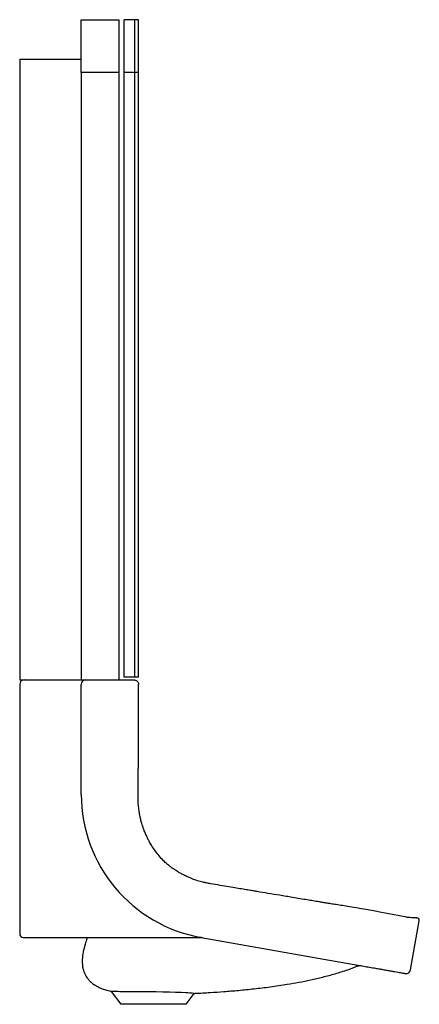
# Model space of a CAD drawing. Header units: millimetres. Extents: x 5231.54 to 5231.99, y 2767.56 to 2768.68.
import ezdxf

# ---------------------------------------------------------------- set-up
doc = ezdxf.new("R2010")
doc.units = ezdxf.units.MM
doc.layers.add('SANINDUSA', color=3, linetype='Continuous')

msp = doc.modelspace()

# ---------------------------------------------------------------- linework, layer by layer
at = {"layer": 'SANINDUSA'}
for p, q in [((5231.6105, 2768.6833), (5231.6531, 2768.6833)), ((5231.6105, 2768.6233), (5231.6105, 2768.6833)), ((5231.6531, 2768.6833), (5231.6531, 2768.6233)), ((5231.6715, 2768.6833), (5231.6595, 2768.6833)), ((5231.6595, 2768.6233), (5231.6595, 2768.6833)), ((5231.6715, 2768.6233), (5231.6715, 2768.6833)), ((5231.6755, 2768.6833), (5231.6715, 2768.6833)), ((5231.6755, 2768.6233), (5231.6755, 2768.6833)), ((5231.5405, 2768.6383), (5231.5405, 2767.9333)), ((5231.5405, 2768.6383), (5231.6105, 2768.6383)), ((5231.6105, 2768.6233), (5231.6105, 2767.9333)), ((5231.6531, 2768.6233), (5231.6105, 2768.6233)), ((5231.6531, 2768.6233), (5231.6531, 2767.9333)), ((5231.6715, 2768.6233), (5231.6595, 2768.6233)), ((5231.6595, 2767.9363), (5231.6595, 2768.6233)), ((5231.6715, 2767.9363), (5231.6715, 2768.6233)), ((5231.6755, 2768.6233), (5231.6715, 2768.6233)), ((5231.6755, 2767.9363), (5231.6755, 2768.6233)), ((5231.5405, 2767.9333), (5231.6105, 2767.9333)), ((5231.6105, 2767.9333), (5231.6531, 2767.9333)), ((5231.6531, 2767.9333), (5231.6706, 2767.9333)), ((5231.6715, 2767.9363), (5231.6595, 2767.9363)), ((5231.6755, 2767.9363), (5231.6715, 2767.9363)), ((5231.5405, 2767.9283), (5231.5405, 2767.6448)), ((5231.6105, 2767.8033), (5231.6105, 2767.9283)), ((5231.9851, 2767.6039), (5231.9949, 2767.6597)), ((5231.5445, 2767.6408), (5231.5455, 2767.6408)), ((5231.5455, 2767.6408), (5231.714, 2767.6408)), ((5231.7441, 2767.6408), (5231.7483, 2767.6406)), ((5231.7468, 2767.6408), (5231.7452, 2767.641)), ((5231.7471, 2767.6408), (5231.746, 2767.6408)), ((5231.7468, 2767.6408), (5231.9251, 2767.6094)), ((5231.7468, 2767.6408), (5231.7477, 2767.6407)), ((5231.6447, 2767.5796), (5231.6556, 2767.5649)), ((5231.7299, 2767.5649), (5231.7391, 2767.5773)), ((5231.7299, 2767.5649), (5231.6556, 2767.5649))]:
    msp.add_line(p, q, dxfattribs=at)
at = {"layer": 'SANINDUSA', "flags": 128}
for points in [[(5231.7468, 2767.6408), (5231.7468, 2767.6408), (5231.7468, 2767.6408), (5231.7468, 2767.6408), (5231.7468, 2767.6408), (5231.7468, 2767.6408), (5231.7468, 2767.6408), (5231.7468, 2767.6408), (5231.7468, 2767.6408)], [(5231.7391, 2767.5773), (5231.7385, 2767.5773), (5231.7368, 2767.5775), (5231.7338, 2767.5777), (5231.7317, 2767.5778), (5231.7294, 2767.5779), (5231.7241, 2767.5782), (5231.721, 2767.5783), (5231.7177, 2767.5784), (5231.7108, 2767.5786), (5231.7071, 2767.5787), (5231.7033, 2767.5788), (5231.6957, 2767.5789), (5231.6879, 2767.5789), (5231.6803, 2767.579), (5231.6729, 2767.579), (5231.6661, 2767.579), (5231.6598, 2767.5791), (5231.6544, 2767.5792), (5231.652, 2767.5793), (5231.6499, 2767.5793), (5231.6482, 2767.5794), (5231.6469, 2767.5795), (5231.6458, 2767.5796), (5231.6451, 2767.5796), (5231.6447, 2767.5796), (5231.6447, 2767.5796)]]:
    msp.add_lwpolyline(points, dxfattribs=at)
at = {"layer": 'SANINDUSA'}
for centre, radius, start, end in [((5231.5455, 2767.9283), 0.005, 90, 180), ((5231.6155, 2767.9283), 0.005, 90, 180), ((5231.6747, 2767.9283), 0.000816, 359.8164, 0.0612), ((5231.7755, 2767.8033), 0.165, 180, 260), ((5231.992, 2767.6602), 0.003, 350.0001, 87.8843), ((5231.5445, 2767.6448), 0.004, 180, 270), ((5231.746, 2767.6425), 0.00168, 244.475, 269.6962), ((5231.7473, 2767.6423), 0.00157, 254.4313, 263.5779), ((5231.9801, 2767.6048), 0.005, 260, 350)]:
    msp.add_arc(centre, radius, start, end, dxfattribs=at)
for points, knots in [([(5231.6706, 2767.9333), (5231.6711, 2767.9333), (5231.6723, 2767.9332), (5231.6736, 2767.9324), (5231.6745, 2767.9314), (5231.6751, 2767.9306), (5231.6755, 2767.9295), (5231.6755, 2767.9287), (5231.6755, 2767.9283)], [0, 0, 0, 0, 0.224542, 0.458056, 0.583073, 0.715235, 0.85512, 1, 1, 1, 1]), ([(5231.6751, 2767.8033), (5231.6752, 2767.813), (5231.6754, 2767.8284), (5231.6755, 2767.8438), (5231.6755, 2767.9283)], [0, 0, 0, 0, 0.630056, 1, 1, 1, 1]), ([(5231.6755, 2767.8488), (5231.6755, 2767.8488), (5231.6755, 2767.8488), (5231.6755, 2767.8488), (5231.6755, 2767.8488)], [0, 0, 0, 0, 0.367275, 1, 1, 1, 1]), ([(5231.7042, 2767.7279), (5231.7024, 2767.7297), (5231.6991, 2767.7333), (5231.6948, 2767.7388), (5231.6912, 2767.7441), (5231.6885, 2767.7486), (5231.6865, 2767.7524), (5231.6851, 2767.7552), (5231.6841, 2767.7575), (5231.6831, 2767.7597), (5231.6821, 2767.7622), (5231.681, 2767.7653), (5231.6797, 2767.7692), (5231.6784, 2767.7736), (5231.6773, 2767.7785), (5231.6763, 2767.7837), (5231.6756, 2767.7896), (5231.6751, 2767.7962), (5231.6751, 2767.8009), (5231.6751, 2767.8033)], [0, 0, 0, 0, 0.092587, 0.176953, 0.253417, 0.322002, 0.367991, 0.405785, 0.435471, 0.459379, 0.492129, 0.53235, 0.58068, 0.640633, 0.697314, 0.761393, 0.832946, 0.912185, 1, 1, 1, 1]), ([(5231.7269, 2767.7118), (5231.7256, 2767.7125), (5231.7232, 2767.7137), (5231.7201, 2767.7155), (5231.7178, 2767.717), (5231.7159, 2767.7183), (5231.7137, 2767.7198), (5231.711, 2767.7219), (5231.7077, 2767.7246), (5231.7055, 2767.7267), (5231.7042, 2767.7279)], [0, 0, 0, 0, 0.1589502, 0.2864074, 0.3828561, 0.4532903, 0.5433329, 0.6643263, 0.8163541, 1, 1, 1, 1]), ([(5231.7576, 2767.7018), (5231.756, 2767.7021), (5231.7531, 2767.7026), (5231.7492, 2767.7035), (5231.7459, 2767.7043), (5231.7431, 2767.7051), (5231.7406, 2767.706), (5231.7381, 2767.7069), (5231.7349, 2767.7081), (5231.7311, 2767.7097), (5231.7284, 2767.711), (5231.7269, 2767.7118)], [0, 0, 0, 0, 0.148552, 0.269999, 0.370206, 0.464715, 0.5372, 0.614784, 0.71711, 0.845352, 1, 1, 1, 1]), ([(5231.9803, 2767.664), (5231.9326, 2767.6729), (5231.9258, 2767.674), (5231.9163, 2767.6755), (5231.9079, 2767.6769), (5231.9007, 2767.678), (5231.8946, 2767.679), (5231.8893, 2767.6799), (5231.8847, 2767.6806), (5231.8798, 2767.6814), (5231.8741, 2767.6824), (5231.8671, 2767.6835), (5231.8592, 2767.6848), (5231.8488, 2767.6866), (5231.8365, 2767.6886), (5231.8232, 2767.6908), (5231.8133, 2767.6925), (5231.8061, 2767.6937), (5231.8008, 2767.6945), (5231.7944, 2767.6956), (5231.7868, 2767.6969), (5231.7781, 2767.6983), (5231.7682, 2767.7), (5231.7613, 2767.7012), (5231.7576, 2767.7018)], [0, 0, 0, 0, 0.059921, 0.113299, 0.160139, 0.200437, 0.234198, 0.263213, 0.288926, 0.311337, 0.345668, 0.385071, 0.429491, 0.478488, 0.559646, 0.634905, 0.703052, 0.726312, 0.75577, 0.791693, 0.834077, 0.882923, 0.938232, 1, 1, 1, 1]), ([(5231.9803, 2767.664), (5231.9817, 2767.6639), (5231.9845, 2767.6637), (5231.9875, 2767.6635), (5231.9896, 2767.6634), (5231.991, 2767.6633), (5231.9919, 2767.6633), (5231.992, 2767.6632), (5231.9921, 2767.6632)], [0, 0, 0, 0, 0.195776, 0.395481, 0.547182, 0.698104, 0.848548, 1, 1, 1, 1]), ([(5231.6174, 2767.6408), (5231.6168, 2767.6389), (5231.6151, 2767.6341), (5231.6131, 2767.6266), (5231.6119, 2767.6195), (5231.6116, 2767.6141), (5231.6117, 2767.6102), (5231.6122, 2767.6064), (5231.6131, 2767.6029), (5231.6144, 2767.5995), (5231.6162, 2767.5962), (5231.6183, 2767.5933), (5231.621, 2767.5904), (5231.6243, 2767.5878), (5231.6279, 2767.5855), (5231.6321, 2767.5834), (5231.637, 2767.5816), (5231.6414, 2767.5803), (5231.644, 2767.5798), (5231.6447, 2767.5797)], [0, 0, 0, 0, 0.076465, 0.188788, 0.293556, 0.343892, 0.392751, 0.440098, 0.485114, 0.530254, 0.576386, 0.622498, 0.667509, 0.724645, 0.778314, 0.828892, 0.900426, 0.971263, 1, 1, 1, 1]), ([(5231.714, 2767.6408), (5231.7168, 2767.6408), (5231.7223, 2767.6408), (5231.7291, 2767.6408), (5231.7345, 2767.6408), (5231.738, 2767.6408), (5231.7411, 2767.6408), (5231.7437, 2767.6408), (5231.7452, 2767.6408), (5231.746, 2767.6408)], [0, 0, 0, 0, 0.24981, 0.49941, 0.624619, 0.74962, 0.833959, 0.917918, 1, 1, 1, 1]), ([(5231.7391, 2767.5773), (5231.7395, 2767.5773), (5231.7455, 2767.5776), (5231.7568, 2767.5782), (5231.7731, 2767.5793), (5231.7897, 2767.5807), (5231.8073, 2767.5825), (5231.8258, 2767.5847), (5231.8427, 2767.5872), (5231.858, 2767.5899), (5231.8715, 2767.5926), (5231.8853, 2767.5958), (5231.8994, 2767.5996), (5231.9128, 2767.6037), (5231.9213, 2767.607), (5231.9251, 2767.6085)], [0, 0, 0, 0, 0.007669, 0.094992, 0.178385, 0.266639, 0.359787, 0.457866, 0.560947, 0.631205, 0.703705, 0.778515, 0.855732, 0.935498, 1, 1, 1, 1]), ([(5231.9228, 2767.6098), (5231.9231, 2767.6095), (5231.9238, 2767.6089), (5231.9249, 2767.6085), (5231.925, 2767.6084), (5231.9251, 2767.6084)], [0, 0, 0, 0, 0.2668765, 0.6333614, 1, 1, 1, 1]), ([(5231.9251, 2767.6094), (5231.9273, 2767.609), (5231.9318, 2767.6082), (5231.9385, 2767.607), (5231.9446, 2767.606), (5231.9501, 2767.605), (5231.9548, 2767.6042), (5231.9593, 2767.6034), (5231.9635, 2767.6026), (5231.9672, 2767.602), (5231.9705, 2767.6014), (5231.9733, 2767.6009), (5231.9758, 2767.6005), (5231.9777, 2767.6001), (5231.979, 2767.5999), (5231.9792, 2767.5999), (5231.9793, 2767.5998)], [0, 0, 0, 0, 0.077018, 0.157122, 0.239951, 0.303775, 0.368607, 0.434128, 0.5, 0.565872, 0.631393, 0.696225, 0.760049, 0.842884, 0.922988, 1, 1, 1, 1]), ([(5231.9251, 2767.6084), (5231.9258, 2767.6086), (5231.9273, 2767.609), (5231.9287, 2767.6088), (5231.9294, 2767.6086)], [0, 0, 0, 0, 0.499522, 1, 1, 1, 1])]:
    msp.add_open_spline(points, degree=3, knots=knots, dxfattribs=at)

doc.saveas('drawing.dxf')
